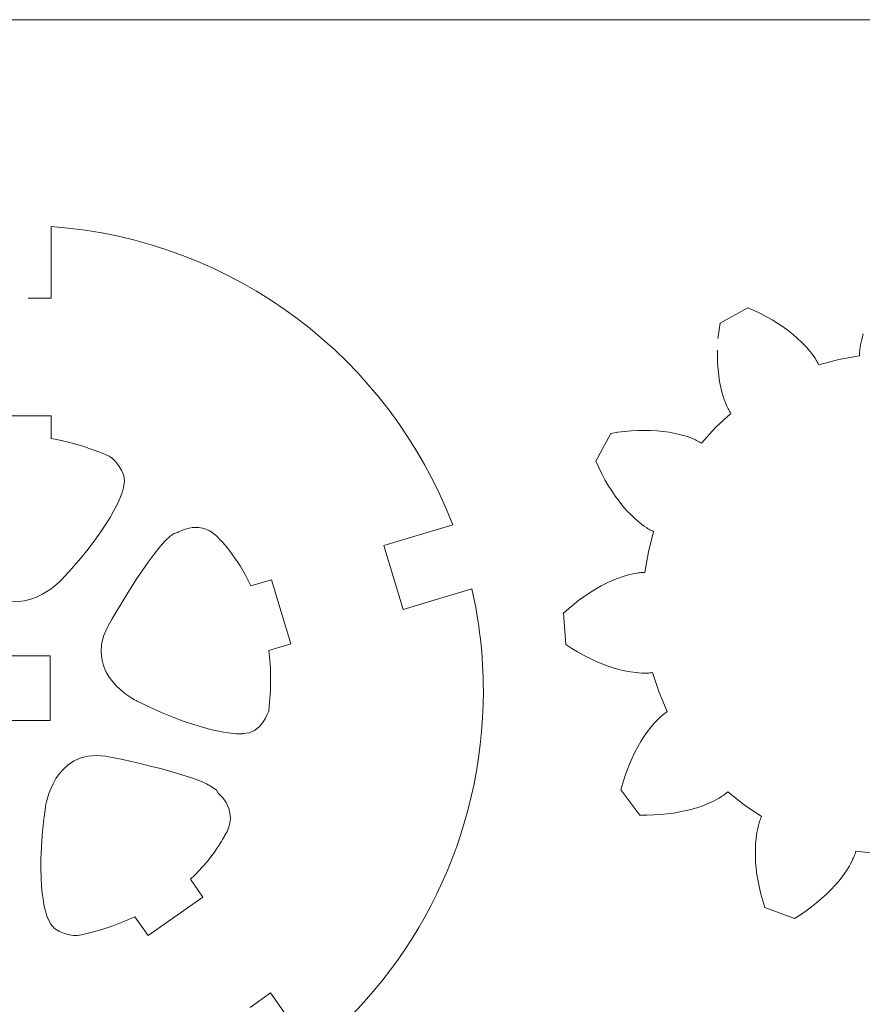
# Model space of a CAD drawing. Header units: centimetres. Extents: x -12.1 to 12.1, y -9.6 to 9.6.
# Tile 4 of 11: x -5.4 to -1.2, y 4.8 to 9.6. Entities that reach past the tile are written whole.
import ezdxf

# ---------------------------------------------------------------- set-up
doc = ezdxf.new("R2010")
doc.units = ezdxf.units.CM
doc.header["$MEASUREMENT"] = 0
doc.layers.add('layer 1', color=7, linetype='Continuous')

msp = doc.modelspace()

# ---------------------------------------------------------------- linework, layer by layer
at = {"layer": 'layer 1', "color": 250, "lineweight": 9}
for points in [[(-11.90028, 9.63703), (-11.90028, 9.63703), (11.90028, 9.63703), (11.90028, 9.63703)], [(-3.24724, 7.14493), (-3.55865, 7.96004), (-4.32055, 8.55229), (-5.22864, 8.6168)], [(-1.92796, 8.14023), (-1.92796, 8.14023), (-1.79145, 8.21561), (-1.79145, 8.21561)], [(-1.79145, 8.21561), (-1.79145, 8.21561), (-1.75994, 8.20178), (-1.75994, 8.20178)], [(-1.75994, 8.20178), (-1.75994, 8.20178), (-1.72941, 8.18716), (-1.72941, 8.18716)], [(-1.72941, 8.18716), (-1.72941, 8.18716), (-1.6999, 8.17176), (-1.6999, 8.17176)], [(-1.6999, 8.17176), (-1.6999, 8.17176), (-1.67142, 8.15562), (-1.67142, 8.15562)], [(-1.67142, 8.15562), (-1.67142, 8.15562), (-1.64402, 8.13875), (-1.64402, 8.13875)], [(-1.64402, 8.13875), (-1.64402, 8.13875), (-1.61772, 8.12119), (-1.61772, 8.12119)], [(-1.61772, 8.12119), (-1.61772, 8.12119), (-1.59258, 8.10295), (-1.59258, 8.10295)], [(-1.59258, 8.10295), (-1.59258, 8.10295), (-1.56864, 8.08405), (-1.56864, 8.08405)], [(-1.56864, 8.08405), (-1.56864, 8.08405), (-1.54594, 8.06452), (-1.54594, 8.06452)], [(-1.54594, 8.06452), (-1.54594, 8.06452), (-1.52455, 8.04436), (-1.52455, 8.04436)], [(-1.22958, 8.05928), (-1.22958, 8.05928), (-1.22189, 8.08649), (-1.22189, 8.08649)], [(-1.52455, 8.04436), (-1.52455, 8.04436), (-1.50455, 8.0236), (-1.50455, 8.0236)], [(-1.50455, 8.0236), (-1.50455, 8.0236), (-1.48605, 8.00221), (-1.48605, 8.00221)], [(-1.23865, 8.01203), (-1.23865, 8.01203), (-1.23774, 8.01874), (-1.23774, 8.01874)], [(-1.23774, 8.01874), (-1.23774, 8.01874), (-1.2355, 8.0322), (-1.2355, 8.0322)], [(-1.2355, 8.0322), (-1.2355, 8.0322), (-1.23277, 8.04572), (-1.23277, 8.04572)], [(-1.23277, 8.04572), (-1.23277, 8.04572), (-1.22958, 8.05928), (-1.22958, 8.05928)], [(-1.94144, 7.97452), (-1.94144, 7.97452), (-1.94111, 8.0067), (-1.94111, 8.0067)], [(-1.94058, 7.94291), (-1.94058, 7.94291), (-1.94144, 7.97452), (-1.94144, 7.97452)], [(-1.48605, 8.00221), (-1.48605, 8.00221), (-1.47741, 7.99129), (-1.47741, 7.99129)], [(-1.47741, 7.99129), (-1.47741, 7.99129), (-1.46921, 7.9802), (-1.46921, 7.9802)], [(-1.46921, 7.9802), (-1.46921, 7.9802), (-1.46148, 7.96895), (-1.46148, 7.96895)], [(-1.46148, 7.96895), (-1.46148, 7.96895), (-1.45781, 7.96326), (-1.45781, 7.96326)], [(-1.34221, 7.9606), (-1.34221, 7.9606), (-1.24071, 7.97877), (-1.24071, 7.97877)], [(-1.24071, 7.97877), (-1.24071, 7.97877), (-1.2407, 7.98537), (-1.2407, 7.98537)], [(-1.2407, 7.98537), (-1.2407, 7.98537), (-1.24045, 7.992), (-1.24045, 7.992)], [(-1.24045, 7.992), (-1.24045, 7.992), (-1.24002, 7.99866), (-1.24002, 7.99866)], [(-1.24002, 7.99866), (-1.24002, 7.99866), (-1.23941, 8.00533), (-1.23941, 8.00533)], [(-1.23941, 8.00533), (-1.23941, 8.00533), (-1.23865, 8.01203), (-1.23865, 8.01203)], [(-1.93853, 7.91192), (-1.93853, 7.91192), (-1.94058, 7.94291), (-1.94058, 7.94291)], [(-1.45781, 7.96326), (-1.45781, 7.96326), (-1.45428, 7.95753), (-1.45428, 7.95753)], [(-1.45428, 7.95753), (-1.45428, 7.95753), (-1.45089, 7.95174), (-1.45089, 7.95174)], [(-1.45089, 7.95174), (-1.45089, 7.95174), (-1.44768, 7.9459), (-1.44768, 7.9459)], [(-1.44768, 7.9459), (-1.44768, 7.9459), (-1.44465, 7.93999), (-1.44465, 7.93999)], [(-1.44465, 7.93999), (-1.44465, 7.93999), (-1.44184, 7.93402), (-1.44184, 7.93402)], [(-1.44184, 7.93402), (-1.44184, 7.93402), (-1.34221, 7.9606), (-1.34221, 7.9606)], [(-1.9353, 7.88158), (-1.9353, 7.88158), (-1.93853, 7.91192), (-1.93853, 7.91192)], [(-1.93086, 7.85197), (-1.93086, 7.85197), (-1.9353, 7.88158), (-1.9353, 7.88158)], [(-1.92519, 7.82313), (-1.92519, 7.82313), (-1.93086, 7.85197), (-1.93086, 7.85197)], [(-1.91827, 7.79515), (-1.91827, 7.79515), (-1.92519, 7.82313), (-1.92519, 7.82313)], [(-1.91003, 7.7681), (-1.91003, 7.7681), (-1.91827, 7.79515), (-1.91827, 7.79515)], [(-1.90539, 7.75497), (-1.90539, 7.75497), (-1.91003, 7.7681), (-1.91003, 7.7681)], [(-1.90037, 7.74212), (-1.90037, 7.74212), (-1.90539, 7.75497), (-1.90539, 7.75497)], [(-1.89497, 7.72959), (-1.89497, 7.72959), (-1.90037, 7.74212), (-1.90037, 7.74212)], [(-1.89211, 7.72345), (-1.89211, 7.72345), (-1.89497, 7.72959), (-1.89497, 7.72959)], [(-1.95143, 7.62419), (-1.95143, 7.62419), (-1.87586, 7.69436), (-1.87586, 7.69436)], [(-1.88913, 7.7174), (-1.88913, 7.7174), (-1.89211, 7.72345), (-1.89211, 7.72345)], [(-1.88603, 7.71146), (-1.88603, 7.71146), (-1.88913, 7.7174), (-1.88913, 7.7174)], [(-1.8828, 7.70562), (-1.8828, 7.70562), (-1.88603, 7.71146), (-1.88603, 7.71146)], [(-1.87942, 7.69992), (-1.87942, 7.69992), (-1.8828, 7.70562), (-1.8828, 7.70562)], [(-1.87586, 7.69436), (-1.87586, 7.69436), (-1.87942, 7.69992), (-1.87942, 7.69992)], [(-2.5413, 7.45863), (-2.5413, 7.45863), (-2.46722, 7.59585), (-2.46722, 7.59585)], [(-2.46722, 7.59585), (-2.46722, 7.59585), (-2.43324, 7.60125), (-2.43324, 7.60125)], [(-2.43324, 7.60125), (-2.43324, 7.60125), (-2.39965, 7.60545), (-2.39965, 7.60545)], [(-2.39965, 7.60545), (-2.39965, 7.60545), (-2.3665, 7.60845), (-2.3665, 7.60845)], [(-2.3665, 7.60845), (-2.3665, 7.60845), (-2.33381, 7.61027), (-2.33381, 7.61027)], [(-2.33381, 7.61027), (-2.33381, 7.61027), (-2.30164, 7.6109), (-2.30164, 7.6109)], [(-2.30164, 7.6109), (-2.30164, 7.6109), (-2.27003, 7.61034), (-2.27003, 7.61034)], [(-2.27003, 7.61034), (-2.27003, 7.61034), (-2.23901, 7.60858), (-2.23901, 7.60858)], [(-2.23901, 7.60858), (-2.23901, 7.60858), (-2.20865, 7.60563), (-2.20865, 7.60563)], [(-2.20865, 7.60563), (-2.20865, 7.60563), (-2.17899, 7.60148), (-2.17899, 7.60148)], [(-2.17899, 7.60148), (-2.17899, 7.60148), (-2.1501, 7.59608), (-2.1501, 7.59608)], [(-2.1501, 7.59608), (-2.1501, 7.59608), (-2.12205, 7.58942), (-2.12205, 7.58942)], [(-2.12205, 7.58942), (-2.12205, 7.58942), (-2.09493, 7.58143), (-2.09493, 7.58143)], [(-2.09493, 7.58143), (-2.09493, 7.58143), (-2.08176, 7.57692), (-2.08176, 7.57692)], [(-2.02087, 7.54797), (-2.02087, 7.54797), (-1.95143, 7.62419), (-1.95143, 7.62419)], [(-4.94128, 7.48335), (-5.04297, 7.52765), (-5.13873, 7.5547), (-5.22711, 7.56994)], [(-2.08176, 7.57692), (-2.08176, 7.57692), (-2.06886, 7.57203), (-2.06886, 7.57203)], [(-2.06886, 7.57203), (-2.06886, 7.57203), (-2.05628, 7.56674), (-2.05628, 7.56674)], [(-2.05628, 7.56674), (-2.05628, 7.56674), (-2.05011, 7.56394), (-2.05011, 7.56394)], [(-2.05011, 7.56394), (-2.05011, 7.56394), (-2.04404, 7.56102), (-2.04404, 7.56102)], [(-2.04404, 7.56102), (-2.04404, 7.56102), (-2.03807, 7.55798), (-2.03807, 7.55798)], [(-2.03807, 7.55798), (-2.03807, 7.55798), (-2.0322, 7.55481), (-2.0322, 7.55481)], [(-2.0322, 7.55481), (-2.0322, 7.55481), (-2.02646, 7.55148), (-2.02646, 7.55148)], [(-2.02646, 7.55148), (-2.02646, 7.55148), (-2.02087, 7.54797), (-2.02087, 7.54797)], [(-2.52718, 7.42726), (-2.52718, 7.42726), (-2.5413, 7.45863), (-2.5413, 7.45863)], [(-2.51227, 7.39688), (-2.51227, 7.39688), (-2.52718, 7.42726), (-2.52718, 7.42726)], [(-2.49659, 7.3675), (-2.49659, 7.3675), (-2.51227, 7.39688), (-2.51227, 7.39688)], [(-2.48018, 7.33918), (-2.48018, 7.33918), (-2.49659, 7.3675), (-2.49659, 7.3675)], [(-2.46305, 7.31194), (-2.46305, 7.31194), (-2.48018, 7.33918), (-2.48018, 7.33918)], [(-2.44524, 7.28581), (-2.44524, 7.28581), (-2.46305, 7.31194), (-2.46305, 7.31194)], [(-2.42676, 7.26084), (-2.42676, 7.26084), (-2.44524, 7.28581), (-2.44524, 7.28581)], [(-2.40764, 7.23707), (-2.40764, 7.23707), (-2.42676, 7.26084), (-2.42676, 7.26084)], [(-2.3879, 7.21456), (-2.3879, 7.21456), (-2.40764, 7.23707), (-2.40764, 7.23707)], [(-2.36754, 7.19336), (-2.36754, 7.19336), (-2.3879, 7.21456), (-2.3879, 7.21456)], [(-2.34658, 7.17356), (-2.34658, 7.17356), (-2.36754, 7.19336), (-2.36754, 7.19336)], [(-2.32503, 7.15527), (-2.32503, 7.15527), (-2.34658, 7.17356), (-2.34658, 7.17356)], [(-2.31403, 7.14673), (-2.31403, 7.14673), (-2.32503, 7.15527), (-2.32503, 7.15527)], [(-2.30287, 7.13863), (-2.30287, 7.13863), (-2.31403, 7.14673), (-2.31403, 7.14673)], [(-2.29154, 7.13101), (-2.29154, 7.13101), (-2.30287, 7.13863), (-2.30287, 7.13863)], [(-2.28581, 7.12739), (-2.28581, 7.12739), (-2.29154, 7.13101), (-2.29154, 7.13101)], [(-2.28005, 7.12391), (-2.28005, 7.12391), (-2.28581, 7.12739), (-2.28581, 7.12739)], [(-2.28206, 7.01182), (-2.28206, 7.01182), (-2.25642, 7.1117), (-2.25642, 7.1117)], [(-2.27423, 7.12059), (-2.27423, 7.12059), (-2.28005, 7.12391), (-2.28005, 7.12391)], [(-2.26835, 7.11743), (-2.26835, 7.11743), (-2.27423, 7.12059), (-2.27423, 7.12059)], [(-2.26242, 7.11446), (-2.26242, 7.11446), (-2.26835, 7.11743), (-2.26835, 7.11743)], [(-2.25642, 7.1117), (-2.25642, 7.1117), (-2.26242, 7.11446), (-2.26242, 7.11446)], [(-2.29927, 6.91016), (-2.29927, 6.91016), (-2.28206, 7.01182), (-2.28206, 7.01182)], [(-2.37967, 6.89827), (-2.37967, 6.89827), (-2.36614, 6.90159), (-2.36614, 6.90159)], [(-2.36614, 6.90159), (-2.36614, 6.90159), (-2.35265, 6.90445), (-2.35265, 6.90445)], [(-2.35265, 6.90445), (-2.35265, 6.90445), (-2.33921, 6.90681), (-2.33921, 6.90681)], [(-2.33921, 6.90681), (-2.33921, 6.90681), (-2.3325, 6.90778), (-2.3325, 6.90778)], [(-2.3325, 6.90778), (-2.3325, 6.90778), (-2.32581, 6.90861), (-2.32581, 6.90861)], [(-2.32581, 6.90861), (-2.32581, 6.90861), (-2.31915, 6.90928), (-2.31915, 6.90928)], [(-2.31915, 6.90928), (-2.31915, 6.90928), (-2.3125, 6.90978), (-2.3125, 6.90978)], [(-2.3125, 6.90978), (-2.3125, 6.90978), (-2.30587, 6.91008), (-2.30587, 6.91008)], [(-2.30587, 6.91008), (-2.30587, 6.91008), (-2.29927, 6.91016), (-2.29927, 6.91016)], [(-2.51555, 6.84321), (-2.51555, 6.84321), (-2.48841, 6.85715), (-2.48841, 6.85715)], [(-2.48841, 6.85715), (-2.48841, 6.85715), (-2.46122, 6.86967), (-2.46122, 6.86967)], [(-2.46122, 6.86967), (-2.46122, 6.86967), (-2.434, 6.88076), (-2.434, 6.88076)], [(-2.434, 6.88076), (-2.434, 6.88076), (-2.4068, 6.89032), (-2.4068, 6.89032)], [(-2.4068, 6.89032), (-2.4068, 6.89032), (-2.37967, 6.89827), (-2.37967, 6.89827)], [(-2.59621, 6.79338), (-2.59621, 6.79338), (-2.56949, 6.8113), (-2.56949, 6.8113)], [(-2.56949, 6.8113), (-2.56949, 6.8113), (-2.54259, 6.82792), (-2.54259, 6.82792)], [(-2.54259, 6.82792), (-2.54259, 6.82792), (-2.51555, 6.84321), (-2.51555, 6.84321)], [(-2.67498, 6.73204), (-2.67498, 6.73204), (-2.64899, 6.75373), (-2.64899, 6.75373)], [(-2.64899, 6.75373), (-2.64899, 6.75373), (-2.62272, 6.77418), (-2.62272, 6.77418)], [(-2.62272, 6.77418), (-2.62272, 6.77418), (-2.59621, 6.79338), (-2.59621, 6.79338)], [(-2.70064, 6.70912), (-2.70064, 6.70912), (-2.67498, 6.73204), (-2.67498, 6.73204)], [(-2.68878, 6.55363), (-2.68878, 6.55363), (-2.70064, 6.70912), (-2.70064, 6.70912)], [(-4.15444, 6.22659), (-4.14138, 6.33674), (-4.14312, 6.43624), (-4.15405, 6.52525)], [(-2.65994, 6.53488), (-2.65994, 6.53488), (-2.68878, 6.55363), (-2.68878, 6.55363)], [(-2.63097, 6.51738), (-2.63097, 6.51738), (-2.65994, 6.53488), (-2.65994, 6.53488)], [(-2.6019, 6.50115), (-2.6019, 6.50115), (-2.63097, 6.51738), (-2.63097, 6.51738)], [(-2.57278, 6.48619), (-2.57278, 6.48619), (-2.6019, 6.50115), (-2.6019, 6.50115)], [(-2.54365, 6.47253), (-2.54365, 6.47253), (-2.57278, 6.48619), (-2.57278, 6.48619)], [(-2.51454, 6.46018), (-2.51454, 6.46018), (-2.54365, 6.47253), (-2.54365, 6.47253)], [(-2.4855, 6.44917), (-2.4855, 6.44917), (-2.51454, 6.46018), (-2.51454, 6.46018)], [(-2.45656, 6.43951), (-2.45656, 6.43951), (-2.4855, 6.44917), (-2.4855, 6.44917)], [(-2.42778, 6.43124), (-2.42778, 6.43124), (-2.45656, 6.43951), (-2.45656, 6.43951)], [(-2.39919, 6.42442), (-2.39919, 6.42442), (-2.42778, 6.43124), (-2.42778, 6.43124)], [(-2.37086, 6.4191), (-2.37086, 6.4191), (-2.39919, 6.42442), (-2.39919, 6.42442)], [(-2.34283, 6.41536), (-2.34283, 6.41536), (-2.37086, 6.4191), (-2.37086, 6.4191)], [(-2.32896, 6.41412), (-2.32896, 6.41412), (-2.34283, 6.41536), (-2.34283, 6.41536)], [(-2.31519, 6.41335), (-2.31519, 6.41335), (-2.32896, 6.41412), (-2.32896, 6.41412)], [(-2.30154, 6.41305), (-2.30154, 6.41305), (-2.31519, 6.41335), (-2.31519, 6.41335)], [(-2.29477, 6.4131), (-2.29477, 6.4131), (-2.30154, 6.41305), (-2.30154, 6.41305)], [(-2.28804, 6.4133), (-2.28804, 6.4133), (-2.29477, 6.4131), (-2.29477, 6.4131)], [(-2.28134, 6.41365), (-2.28134, 6.41365), (-2.28804, 6.4133), (-2.28804, 6.4133)], [(-2.27469, 6.41416), (-2.27469, 6.41416), (-2.28134, 6.41365), (-2.28134, 6.41365)], [(-2.2681, 6.41487), (-2.2681, 6.41487), (-2.27469, 6.41416), (-2.27469, 6.41416)], [(-2.26156, 6.4158), (-2.26156, 6.4158), (-2.2681, 6.41487), (-2.2681, 6.41487)], [(-2.22913, 6.31792), (-2.22913, 6.31792), (-2.26156, 6.4158), (-2.26156, 6.4158)], [(-2.18865, 6.22308), (-2.18865, 6.22308), (-2.22913, 6.31792), (-2.22913, 6.31792)], [(-2.19957, 6.21561), (-2.19957, 6.21561), (-2.19416, 6.21945), (-2.19416, 6.21945)], [(-2.19416, 6.21945), (-2.19416, 6.21945), (-2.18865, 6.22308), (-2.18865, 6.22308)], [(-2.24985, 6.16961), (-2.24985, 6.16961), (-2.24027, 6.17972), (-2.24027, 6.17972)], [(-2.24027, 6.17972), (-2.24027, 6.17972), (-2.23047, 6.18942), (-2.23047, 6.18942)], [(-2.23047, 6.18942), (-2.23047, 6.18942), (-2.22043, 6.19867), (-2.22043, 6.19867)], [(-2.22043, 6.19867), (-2.22043, 6.19867), (-2.21532, 6.20311), (-2.21532, 6.20311)], [(-2.21532, 6.20311), (-2.21532, 6.20311), (-2.21014, 6.20743), (-2.21014, 6.20743)], [(-2.21014, 6.20743), (-2.21014, 6.20743), (-2.20489, 6.2116), (-2.20489, 6.2116)], [(-2.20489, 6.2116), (-2.20489, 6.2116), (-2.19957, 6.21561), (-2.19957, 6.21561)], [(-2.303, 6.10148), (-2.303, 6.10148), (-2.2861, 6.12552), (-2.2861, 6.12552)], [(-2.2861, 6.12552), (-2.2861, 6.12552), (-2.26838, 6.14826), (-2.26838, 6.14826)], [(-2.26838, 6.14826), (-2.26838, 6.14826), (-2.24985, 6.16961), (-2.24985, 6.16961)], [(-2.3344, 6.04984), (-2.3344, 6.04984), (-2.3191, 6.07623), (-2.3191, 6.07623)], [(-2.3191, 6.07623), (-2.3191, 6.07623), (-2.303, 6.10148), (-2.303, 6.10148)], [(-2.34887, 6.02236), (-2.34887, 6.02236), (-2.3344, 6.04984), (-2.3344, 6.04984)], [(-2.37531, 5.96431), (-2.37531, 5.96431), (-2.36252, 5.99384), (-2.36252, 5.99384)], [(-2.36252, 5.99384), (-2.36252, 5.99384), (-2.34887, 6.02236), (-2.34887, 6.02236)], [(-2.39828, 5.90242), (-2.39828, 5.90242), (-2.38724, 5.93383), (-2.38724, 5.93383)], [(-2.38724, 5.93383), (-2.38724, 5.93383), (-2.37531, 5.96431), (-2.37531, 5.96431)], [(-2.40841, 5.87012), (-2.40841, 5.87012), (-2.39828, 5.90242), (-2.39828, 5.90242)], [(-2.41761, 5.83697), (-2.41761, 5.83697), (-2.40841, 5.87012), (-2.40841, 5.87012)], [(-2.32358, 5.71258), (-2.32358, 5.71258), (-2.41761, 5.83697), (-2.41761, 5.83697)], [(-1.95778, 5.78329), (-1.95778, 5.78329), (-1.98338, 5.77128), (-1.98338, 5.77128)], [(-1.94544, 5.78975), (-1.94544, 5.78975), (-1.95778, 5.78329), (-1.95778, 5.78329)], [(-1.93344, 5.79654), (-1.93344, 5.79654), (-1.94544, 5.78975), (-1.94544, 5.78975)], [(-1.9218, 5.80367), (-1.9218, 5.80367), (-1.93344, 5.79654), (-1.93344, 5.79654)], [(-1.91613, 5.80738), (-1.91613, 5.80738), (-1.9218, 5.80367), (-1.9218, 5.80367)], [(-1.91058, 5.81118), (-1.91058, 5.81118), (-1.91613, 5.80738), (-1.91613, 5.80738)], [(-1.90513, 5.81509), (-1.90513, 5.81509), (-1.91058, 5.81118), (-1.91058, 5.81118)], [(-1.89981, 5.81912), (-1.89981, 5.81912), (-1.90513, 5.81509), (-1.90513, 5.81509)], [(-1.89465, 5.82328), (-1.89465, 5.82328), (-1.89981, 5.81912), (-1.89981, 5.81912)], [(-1.88965, 5.8276), (-1.88965, 5.8276), (-1.89465, 5.82328), (-1.89465, 5.82328)], [(-1.80945, 5.76278), (-1.80945, 5.76278), (-1.88965, 5.8276), (-1.88965, 5.8276)], [(-2.09608, 5.7346), (-2.09608, 5.7346), (-2.12647, 5.72816), (-2.12647, 5.72816)], [(-2.06652, 5.74212), (-2.06652, 5.74212), (-2.09608, 5.7346), (-2.09608, 5.7346)], [(-2.03784, 5.75073), (-2.03784, 5.75073), (-2.06652, 5.74212), (-2.06652, 5.74212)], [(-2.0101, 5.76044), (-2.0101, 5.76044), (-2.03784, 5.75073), (-2.03784, 5.75073)], [(-1.98338, 5.77128), (-1.98338, 5.77128), (-2.0101, 5.76044), (-2.0101, 5.76044)], [(-1.72412, 5.70489), (-1.72412, 5.70489), (-1.80945, 5.76278), (-1.80945, 5.76278)], [(-2.28917, 5.71239), (-2.28917, 5.71239), (-2.32358, 5.71258), (-2.32358, 5.71258)], [(-2.25534, 5.71333), (-2.25534, 5.71333), (-2.28917, 5.71239), (-2.28917, 5.71239)], [(-2.2221, 5.71539), (-2.2221, 5.71539), (-2.25534, 5.71333), (-2.25534, 5.71333)], [(-2.18952, 5.71855), (-2.18952, 5.71855), (-2.2221, 5.71539), (-2.2221, 5.71539)], [(-2.15763, 5.72282), (-2.15763, 5.72282), (-2.18952, 5.71855), (-2.18952, 5.71855)], [(-2.12647, 5.72816), (-2.12647, 5.72816), (-2.15763, 5.72282), (-2.15763, 5.72282)], [(-1.73374, 5.6801), (-1.73374, 5.6801), (-1.73158, 5.68645), (-1.73158, 5.68645)], [(-1.73158, 5.68645), (-1.73158, 5.68645), (-1.72927, 5.69271), (-1.72927, 5.69271)], [(-1.72927, 5.69271), (-1.72927, 5.69271), (-1.7268, 5.69886), (-1.7268, 5.69886)], [(-1.7268, 5.69886), (-1.7268, 5.69886), (-1.72412, 5.70489), (-1.72412, 5.70489)], [(-1.7467, 5.62682), (-1.7467, 5.62682), (-1.74411, 5.64051), (-1.74411, 5.64051)], [(-1.74411, 5.64051), (-1.74411, 5.64051), (-1.7411, 5.65397), (-1.7411, 5.65397)], [(-1.7411, 5.65397), (-1.7411, 5.65397), (-1.73766, 5.66717), (-1.73766, 5.66717)], [(-1.73766, 5.66717), (-1.73766, 5.66717), (-1.73577, 5.67368), (-1.73577, 5.67368)], [(-1.73577, 5.67368), (-1.73577, 5.67368), (-1.73374, 5.6801), (-1.73374, 5.6801)], [(-1.75335, 5.57013), (-1.75335, 5.57013), (-1.75075, 5.59884), (-1.75075, 5.59884)], [(-1.75075, 5.59884), (-1.75075, 5.59884), (-1.7467, 5.62682), (-1.7467, 5.62682)], [(-1.75457, 5.54077), (-1.75457, 5.54077), (-1.75335, 5.57013), (-1.75335, 5.57013)], [(-1.75447, 5.51081), (-1.75447, 5.51081), (-1.75457, 5.54077), (-1.75457, 5.54077)], [(-1.75307, 5.48034), (-1.75307, 5.48034), (-1.75447, 5.51081), (-1.75447, 5.51081)], [(-1.27288, 5.49632), (-1.27288, 5.49632), (-1.27882, 5.48403), (-1.27882, 5.48403)], [(-1.27011, 5.5025), (-1.27011, 5.5025), (-1.27288, 5.49632), (-1.27288, 5.49632)], [(-1.2675, 5.50871), (-1.2675, 5.50871), (-1.27011, 5.5025), (-1.27011, 5.5025)], [(-1.26503, 5.51494), (-1.26503, 5.51494), (-1.2675, 5.50871), (-1.2675, 5.50871)], [(-1.26274, 5.52121), (-1.26274, 5.52121), (-1.26503, 5.51494), (-1.26503, 5.51494)], [(-1.26064, 5.5275), (-1.26064, 5.5275), (-1.26274, 5.52121), (-1.26274, 5.52121)], [(-1.25877, 5.53383), (-1.25877, 5.53383), (-1.26064, 5.5275), (-1.26064, 5.5275)], [(-1.15626, 5.52266), (-1.15626, 5.52266), (-1.25877, 5.53383), (-1.25877, 5.53383)], [(-1.75039, 5.4494), (-1.75039, 5.4494), (-1.75307, 5.48034), (-1.75307, 5.48034)], [(-1.74644, 5.41803), (-1.74644, 5.41803), (-1.75039, 5.4494), (-1.75039, 5.4494)], [(-1.29213, 5.45972), (-1.29213, 5.45972), (-1.30717, 5.43578), (-1.30717, 5.43578)], [(-1.28524, 5.47183), (-1.28524, 5.47183), (-1.29213, 5.45972), (-1.29213, 5.45972)], [(-1.27882, 5.48403), (-1.27882, 5.48403), (-1.28524, 5.47183), (-1.28524, 5.47183)], [(-1.74125, 5.38628), (-1.74125, 5.38628), (-1.74644, 5.41803), (-1.74644, 5.41803)], [(-1.32379, 5.41222), (-1.32379, 5.41222), (-1.34187, 5.38905), (-1.34187, 5.38905)], [(-1.30717, 5.43578), (-1.30717, 5.43578), (-1.32379, 5.41222), (-1.32379, 5.41222)], [(-1.7348, 5.35418), (-1.7348, 5.35418), (-1.74125, 5.38628), (-1.74125, 5.38628)], [(-1.72711, 5.32179), (-1.72711, 5.32179), (-1.7348, 5.35418), (-1.7348, 5.35418)], [(-1.38215, 5.34399), (-1.38215, 5.34399), (-1.40424, 5.32215), (-1.40424, 5.32215)], [(-1.36135, 5.3663), (-1.36135, 5.3663), (-1.38215, 5.34399), (-1.38215, 5.34399)], [(-1.34187, 5.38905), (-1.34187, 5.38905), (-1.36135, 5.3663), (-1.36135, 5.3663)], [(-1.71817, 5.28914), (-1.71817, 5.28914), (-1.72711, 5.32179), (-1.72711, 5.32179)], [(-1.42756, 5.3008), (-1.42756, 5.3008), (-1.45209, 5.27998), (-1.45209, 5.27998)], [(-1.40424, 5.32215), (-1.40424, 5.32215), (-1.42756, 5.3008), (-1.42756, 5.3008)], [(-1.70799, 5.25627), (-1.70799, 5.25627), (-1.71817, 5.28914), (-1.71817, 5.28914)], [(-1.56163, 5.20247), (-1.56163, 5.20247), (-1.70799, 5.25627), (-1.70799, 5.25627)], [(-1.47779, 5.2597), (-1.47779, 5.2597), (-1.50463, 5.24), (-1.50463, 5.24)], [(-1.45209, 5.27998), (-1.45209, 5.27998), (-1.47779, 5.2597), (-1.47779, 5.2597)], [(-5.09827, 5.11791), (-4.9896, 5.14011), (-4.89568, 5.17301), (-4.8146, 5.21134)], [(-1.53258, 5.22092), (-1.53258, 5.22092), (-1.56163, 5.20247), (-1.56163, 5.20247)], [(-1.50463, 5.24), (-1.50463, 5.24), (-1.53258, 5.22092), (-1.53258, 5.22092)]]:
    msp.add_open_spline(points, degree=3, dxfattribs=at)
for points, knots in [([(-5.22864, 8.6168), (-5.22864, 8.6168), (-5.22864, 8.26243), (-5.22864, 8.26243), (-5.22864, 8.26243), (-5.22864, 8.26243), (-5.34118, 8.26243), (-5.34118, 8.26243)], [0, 0, 0, 0, 0.3333333, 0.3333333, 0.3333333, 0.3333333, 1, 1, 1, 1]), ([(-1.93955, 8.06452), (-1.93955, 8.06452), (-1.93304, 8.1062), (-1.93304, 8.1062), (-1.93304, 8.1062), (-1.93304, 8.1062), (-1.92796, 8.14023), (-1.92796, 8.14023)], [0, 0, 0, 0, 0.3333333, 0.3333333, 0.3333333, 0.3333333, 1, 1, 1, 1]), ([(-5.22711, 7.56994), (-5.22711, 7.56994), (-5.22711, 7.68307), (-5.22711, 7.68307), (-5.22711, 7.68307), (-5.22711, 7.68307), (-5.55711, 7.68307), (-5.55711, 7.68307), (-5.55711, 7.68307), (-5.55711, 7.68307), (-5.55711, 7.57609), (-5.55711, 7.57609)], [0, 0, 0, 0, 0.25, 0.25, 0.25, 0.25, 0.5, 0.5, 0.5, 0.5, 1, 1, 1, 1]), ([(-5.55711, 7.57609), (-5.72076, 7.55288), (-5.81765, 7.4977), (-5.81765, 7.4977), (-5.81765, 7.4977), (-5.95288, 7.44421), (-5.91361, 7.30802), (-5.91361, 7.30802), (-5.91361, 7.30802), (-5.94301, 7.2313), (-5.56452, 6.83886), (-5.56452, 6.83886), (-5.56452, 6.83886), (-5.37637, 6.6583), (-5.17646, 6.87357), (-5.17646, 6.87357), (-5.17646, 6.87357), (-4.90012, 7.16868), (-4.87073, 7.32856), (-4.87073, 7.32856), (-4.87073, 7.32856), (-4.84133, 7.41427), (-4.94128, 7.48335), (-4.94128, 7.48335)], [0, 0, 0, 0, 0.1428571, 0.1428571, 0.1428571, 0.1428571, 0.2857143, 0.2857143, 0.2857143, 0.2857143, 0.4285714, 0.4285714, 0.4285714, 0.4285714, 0.5714286, 0.5714286, 0.5714286, 0.5714286, 0.7142857, 0.7142857, 0.7142857, 0.7142857, 1, 1, 1, 1]), ([(-4.24342, 6.84298), (-4.31288, 6.99296), (-4.39369, 7.0698), (-4.39369, 7.0698), (-4.39369, 7.0698), (-4.48393, 7.18383), (-4.60299, 7.10692), (-4.60299, 7.10692), (-4.60299, 7.10692), (-4.68493, 7.11292), (-4.9514, 6.63725), (-4.9514, 6.63725), (-4.9514, 6.63725), (-5.06996, 6.40499), (-4.80615, 6.27574), (-4.80615, 6.27574), (-4.80615, 6.27574), (-4.44383, 6.09636), (-4.28227, 6.11437), (-4.28227, 6.11437), (-4.28227, 6.11437), (-4.19172, 6.11096), (-4.15444, 6.22659), (-4.15444, 6.22659)], [0, 0, 0, 0, 0.1428571, 0.1428571, 0.1428571, 0.1428571, 0.2857143, 0.2857143, 0.2857143, 0.2857143, 0.4285714, 0.4285714, 0.4285714, 0.4285714, 0.5714286, 0.5714286, 0.5714286, 0.5714286, 0.7142857, 0.7142857, 0.7142857, 0.7142857, 1, 1, 1, 1]), ([(-3.15219, 6.82892), (-3.15219, 6.82892), (-3.49148, 6.72662), (-3.49148, 6.72662), (-3.49148, 6.72662), (-3.49148, 6.72662), (-3.58674, 7.04257), (-3.58674, 7.04257), (-3.58674, 7.04257), (-3.58674, 7.04257), (-3.24724, 7.14493), (-3.24724, 7.14493)], [0, 0, 0, 0, 0.25, 0.25, 0.25, 0.25, 0.5, 0.5, 0.5, 0.5, 1, 1, 1, 1]), ([(-4.15405, 6.52525), (-4.15405, 6.52525), (-4.04573, 6.55791), (-4.04573, 6.55791), (-4.04573, 6.55791), (-4.04573, 6.55791), (-4.14099, 6.87386), (-4.14099, 6.87386), (-4.14099, 6.87386), (-4.14099, 6.87386), (-4.24342, 6.84298), (-4.24342, 6.84298)], [0, 0, 0, 0, 0.25, 0.25, 0.25, 0.25, 0.5, 0.5, 0.5, 0.5, 1, 1, 1, 1]), ([(-3.94161, 4.54525), (-3.42571, 4.96655), (-3.09618, 5.60744), (-3.09618, 6.32544), (-3.09618, 6.32544), (-3.09618, 6.49848), (-3.11593, 6.66681), (-3.15219, 6.82892)], [0, 0, 0, 0, 0.3333333, 0.3333333, 0.3333333, 0.3333333, 1, 1, 1, 1]), ([(-5.23211, 6.17908), (-5.23211, 6.17908), (-5.55211, 6.17908), (-5.55211, 6.17908), (-5.55211, 6.17908), (-5.55211, 6.17908), (-5.55211, 6.49908), (-5.55211, 6.49908), (-5.55211, 6.49908), (-5.55211, 6.49908), (-5.23211, 6.49908), (-5.23211, 6.49908), (-5.23211, 6.49908), (-5.23211, 6.49908), (-5.23211, 6.17908), (-5.23211, 6.17908)], [0, 0, 0, 0, 0.2, 0.2, 0.2, 0.2, 0.4, 0.4, 0.4, 0.4, 0.6, 0.6, 0.6, 0.6, 1, 1, 1, 1]), ([(-4.54102, 5.39598), (-4.42046, 5.50904), (-4.37288, 5.60988), (-4.37288, 5.60988), (-4.37288, 5.60988), (-4.29296, 5.73138), (-4.40338, 5.82025), (-4.40338, 5.82025), (-4.40338, 5.82025), (-4.42342, 5.89993), (-4.9587, 6.00352), (-4.9587, 6.00352), (-4.9587, 6.00352), (-5.21645, 6.04314), (-5.25631, 5.75208), (-5.25631, 5.75208), (-5.25631, 5.75208), (-5.31282, 5.35175), (-5.24498, 5.20402), (-5.24498, 5.20402), (-5.24498, 5.20402), (-5.21977, 5.11698), (-5.09827, 5.11791), (-5.09827, 5.11791)], [0, 0, 0, 0, 0.1428571, 0.1428571, 0.1428571, 0.1428571, 0.2857143, 0.2857143, 0.2857143, 0.2857143, 0.4285714, 0.4285714, 0.4285714, 0.4285714, 0.5714286, 0.5714286, 0.5714286, 0.5714286, 0.7142857, 0.7142857, 0.7142857, 0.7142857, 1, 1, 1, 1]), ([(-4.8146, 5.21134), (-4.8146, 5.21134), (-4.74958, 5.11876), (-4.74958, 5.11876), (-4.74958, 5.11876), (-4.74958, 5.11876), (-4.47953, 5.30844), (-4.47953, 5.30844), (-4.47953, 5.30844), (-4.47953, 5.30844), (-4.54102, 5.39598), (-4.54102, 5.39598)], [0, 0, 0, 0, 0.25, 0.25, 0.25, 0.25, 0.5, 0.5, 0.5, 0.5, 1, 1, 1, 1]), ([(-4.24674, 4.76396), (-4.24674, 4.76396), (-4.14528, 4.83522), (-4.14528, 4.83522), (-4.14528, 4.83522), (-4.14528, 4.83522), (-3.94161, 4.54525), (-3.94161, 4.54525)], [0, 0, 0, 0, 0.3333333, 0.3333333, 0.3333333, 0.3333333, 1, 1, 1, 1])]:
    msp.add_open_spline(points, degree=3, knots=knots, dxfattribs=at)

doc.saveas('drawing.dxf')
